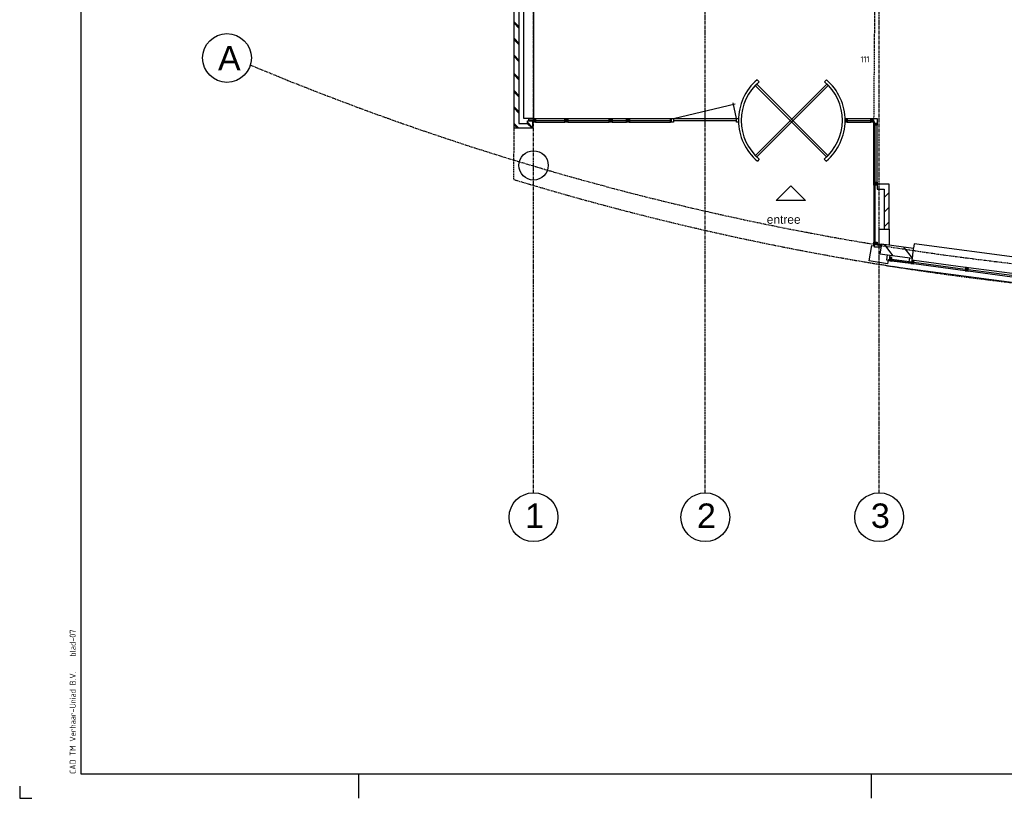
# Model space of a CAD drawing. Extents: x -132501 to 411300, y -42818 to 427495.
# Tile 193 of 256: x 115363 to 135536, y 6132 to 22079. Entities that reach past the tile are written whole.
import ezdxf

# ---------------------------------------------------------------- set-up
doc = ezdxf.new("R2010")
doc.units = 0
doc.header["$LTSCALE"] = 50
doc.linetypes.add('CENTER', pattern=[2, 1.25, -0.25, 0.25, -0.25])
doc.linetypes.add('DASHED', pattern=[0.75, 0.5, -0.25])
for name, color, linetype in [('BOUW', 1, 'CONTINUOUS'), ('KADER', 7, 'CONTINUOUS'), ('STRAMIEN', 2, 'CENTER')]:
    doc.layers.add(name, color=color, linetype=linetype)
doc.styles.add('ISO25', font='ISO', dxfattribs={"width": 0.9, "height": 125})
doc.styles.get("Standard").update_dxf_attribs({"font": 'ARIAL.TTF'})

# ---------------------------------------------------------------- blocks, each defined once
blk = doc.blocks.new('KADERA0')
at = {"layer": 'KADER', "color": 4}
for p, q in [((25, 831), (25, 10)), ((25, 10), (1179, 10))]:
    blk.add_line(p, q, dxfattribs=at)
at = {"layer": 'KADER', "color": 1}
for p, q in [((139, 0), (139, 10)), ((349, 0), (349, 10)), ((0, 5), (0, 0)), ((0, 0), (5, 0))]:
    blk.add_line(p, q, dxfattribs=at)
blk = doc.blocks.new('3', base_point=(6000, 4000))
at = {"layer": 'BOUW', "linetype": 'Continuous'}
for p, q in [((6040, 3980), (6060, 3980)), ((6060, 3940), (6040, 3940)), ((6060, 3980), (6060, 3940))]:
    blk.add_line(p, q, dxfattribs=at)
for points in [[(6000, 4010), (6060, 4010), (6060, 4000), (6040, 4000), (6040, 3940), (6020, 3940), (6020, 4000), (6000, 4000), (6000, 4010)], [(6020, 3940), (6000, 3940), (6000, 3980), (6020, 3980)]]:
    blk.add_lwpolyline(points, dxfattribs=at)
blk = doc.blocks.new('10', base_point=(6000, 4000))
at = {"layer": 'BOUW', "linetype": 'Continuous'}
for p, q in [((6677.5, 4300), (8957.5, 4300)), ((6677.5, 4210), (6677.5, 4300)), ((8957.5, 4300), (8957.5, 4210)), ((8952.5, 4000), (8957.5, 4200)), ((8957.5, 4200), (9620, 4200)), ((9620, 4200), (9625, 4000)), ((6267, 3888), (6664.5, 3888)), ((6724.5, 3888), (7787.5, 3888)), ((9625, 4000), (8952.5, 4000)), ((8970.5, 3888), (9368.5, 3888)), ((6200, 3775), (9435, 3775))]:
    blk.add_line(p, q, dxfattribs=at)
for points in [[(6010, 4000), (6015, 4200), (6677.5, 4200), (6682.5, 4000), (6010, 4000)], [(6098, 4000), (6298, 4200)], [(6498, 4000), (6678, 4181)], [(8952, 4004), (9148, 4200)], [(9348, 4000), (9548, 4200)], [(6225, 4000), (6225, 3900), (6165, 3900), (6165, 4000)], [(6207, 3888), (6267, 3888), (6267, 3898), (6247, 3898), (6247, 3958), (6227, 3958), (6227, 3898), (6207, 3898), (6207, 3888)], [(6247, 3918), (6267, 3918), (6267, 3958), (6247, 3958)], [(6267, 3918), (6664.5, 3918)], [(6267, 3898), (6664.5, 3898)], [(6682.5, 4000), (6682.5, 3920), (6622.5, 3920), (6622.5, 4000)], [(6664.5, 3888), (6724.5, 3888), (6724.5, 3898), (6704.5, 3898), (6704.5, 3958), (6684.5, 3958), (6684.5, 3898), (6664.5, 3898), (6664.5, 3888)], [(6704.5, 3918), (6724.5, 3918), (6724.5, 3958), (6704.5, 3958)], [(6724.5, 3958), (7787.5, 3958)], [(6724.5, 3918), (7787.5, 3918)], [(7807.5, 3918), (7787.5, 3918), (7787.5, 3958), (7807.5, 3958)], [(7847.5, 3888), (7787.5, 3888), (7787.5, 3898), (7807.5, 3898), (7807.5, 3958), (7827.5, 3958), (7827.5, 3898), (7847.5, 3898), (7847.5, 3888)], [(7827.5, 3958), (7847.5, 3958), (7847.5, 3918), (7827.5, 3918)], [(7847.5, 3958), (8910.5, 3958)], [(7847.5, 3918), (8910.5, 3918)], [(7847.5, 3888), (8910.5, 3888)], [(8930.5, 3918), (8910.5, 3918), (8910.5, 3958), (8930.5, 3958)], [(8970.5, 3888), (8910.5, 3888), (8910.5, 3898), (8930.5, 3898), (8930.5, 3958), (8950.5, 3958), (8950.5, 3898), (8970.5, 3898), (8970.5, 3888)], [(8950.5, 3918), (9368.5, 3918)], [(9012.5, 4000), (9012.5, 3920), (8952.5, 3920), (8952.5, 4000)], [(8970.5, 3898), (9368.5, 3898)], [(9388.5, 3918), (9368.5, 3918), (9368.5, 3958), (9388.5, 3958)], [(9428.5, 3888), (9368.5, 3888), (9368.5, 3898), (9388.5, 3898), (9388.5, 3958), (9408.5, 3958), (9408.5, 3898), (9428.5, 3898), (9428.5, 3888)], [(9470.5, 4000), (9470.5, 3900), (9410.5, 3900), (9410.5, 4000)]]:
    blk.add_lwpolyline(points, dxfattribs=at)

msp = doc.modelspace()

# ---------------------------------------------------------------- linework, layer by layer
at = {"layer": 'BOUW', "linetype": 'Continuous'}
for points in [[(125866.9074, 20010.3485), (125866.9074, 19854.3485), (125491.9074, 19854.3485), (125491.9074, 31978.3485)], [(125591.9074, 32002.3485), (125591.9074, 19954.3485), (125766.9074, 19954.3485), (125766.9074, 20010.3485), (125866.9074, 20010.3485)], [(125888.9074, 31691.3485), (125891.9074, 20053.8485), (125691.9074, 20053.8485), (125687.9074, 31897.3485), (125887.9074, 31897.3485), (125887.9074, 31857.3485)], [(125491.9074, 22038.3485), (125591.9074, 21938.3485)], [(125491.9074, 22008.3485), (125591.9074, 21908.3485)], [(125491.9074, 21698.3485), (125591.9074, 21598.3485)], [(125491.9074, 21668.3485), (125591.9074, 21568.3485)], [(125491.9074, 21353.3485), (125591.9074, 21253.3485)], [(125491.9074, 21323.3485), (125591.9074, 21223.3485)], [(125491.9074, 20978.3485), (125591.9074, 20878.3485)], [(125491.9074, 20948.3485), (125591.9074, 20848.3485)], [(130511.6074, 20807.8485), (130471.6074, 20847.8485)], [(131851.2074, 20807.8485), (131891.2074, 20847.8485)], [(125491.9074, 20626.3485), (125591.9074, 20526.3485)], [(125491.9074, 20596.3485), (125591.9074, 20496.3485)], [(130048.9074, 20052.3485), (129977.6074, 20376.7485)], [(125491.9074, 20296.3485), (125591.9074, 20196.3485)], [(125491.9074, 20266.3485), (125591.9074, 20166.3485)], [(128755.9074, 20052.3485), (130020.6074, 20357.7485)], [(129407.9074, 19872.3485), (129407.9074, 20272.3485)], [(125767.6074, 19979.7485), (125865.9074, 19880.3485)], [(125891.9074, 20013.8485), (125791.9074, 20013.8485), (125791.9074, 20053.8485), (125891.9074, 20053.8485), (125891.9074, 20013.8485)], [(125933.9074, 19982.3485), (125873.9074, 19982.3485), (125873.9074, 19992.3485), (125893.9074, 19992.3485), (125893.9074, 20052.3485), (125913.9074, 20052.3485), (125913.9074, 19992.3485), (125933.9074, 19992.3485), (125933.9074, 19982.3485)], [(125913.9074, 20052.3485), (125933.9074, 20052.3485), (125933.9074, 20012.3485), (125913.9074, 20012.3485)], [(125933.9074, 20052.3485), (126534.9074, 20052.3485)], [(125933.9074, 20012.3485), (126534.9074, 20012.3485)], [(125933.9074, 19982.3485), (126534.9074, 19982.3485)], [(126594.9074, 19982.3485), (126534.9074, 19982.3485), (126534.9074, 19992.3485), (126554.9074, 19992.3485), (126554.9074, 20052.3485), (126574.9074, 20052.3485), (126574.9074, 19992.3485), (126594.9074, 19992.3485), (126594.9074, 19982.3485)], [(126554.9074, 20012.3485), (126534.9074, 20012.3485), (126534.9074, 20052.3485), (126554.9074, 20052.3485)], [(126574.9074, 20052.3485), (126594.9074, 20052.3485), (126594.9074, 20012.3485), (126574.9074, 20012.3485)], [(126594.9074, 20052.3485), (127440.9074, 20052.3485)], [(126594.9074, 20012.3485), (127440.9074, 20012.3485)], [(126594.9074, 19982.3485), (127440.9074, 19982.3485)], [(127500.9074, 19982.3485), (127440.9074, 19982.3485), (127440.9074, 19992.3485), (127460.9074, 19992.3485), (127460.9074, 20052.3485), (127480.9074, 20052.3485), (127480.9074, 19992.3485), (127500.9074, 19992.3485), (127500.9074, 19982.3485)], [(127460.9074, 20012.3485), (127440.9074, 20012.3485), (127440.9074, 20052.3485), (127460.9074, 20052.3485)], [(127480.9074, 20052.3485), (127500.9074, 20052.3485), (127500.9074, 20012.3485), (127480.9074, 20012.3485)], [(127500.9074, 20052.3485), (127795.9074, 20052.3485)], [(127500.9074, 20012.3485), (127795.9074, 20012.3485)], [(127500.9074, 19982.3485), (127795.9074, 19982.3485)], [(127815.9074, 20012.3485), (127795.9074, 20012.3485), (127795.9074, 20052.3485), (127815.9074, 20052.3485)], [(127855.9074, 19982.3485), (127795.9074, 19982.3485), (127795.9074, 19992.3485), (127815.9074, 19992.3485), (127815.9074, 20052.3485), (127835.9074, 20052.3485), (127835.9074, 19992.3485), (127855.9074, 19992.3485), (127855.9074, 19982.3485)], [(127835.9074, 20052.3485), (127855.9074, 20052.3485), (127855.9074, 20012.3485), (127835.9074, 20012.3485)], [(127850.9074, 20012.3485), (128695.9074, 20012.3485)], [(127850.9074, 19982.3485), (128695.9074, 19982.3485)], [(127852.9074, 20052.3485), (128695.9074, 20052.3485)], [(128715.9074, 20012.3485), (128695.9074, 20012.3485), (128695.9074, 20052.3485), (128715.9074, 20052.3485)], [(128755.9074, 19982.3485), (128695.9074, 19982.3485), (128695.9074, 19992.3485), (128715.9074, 19992.3485), (128715.9074, 20052.3485), (128755.9074, 20052.3485), (128755.9074, 19992.3485), (128755.9074, 19982.3485)], [(128755.9074, 20052.3485), (130048.9074, 20052.3485)], [(128755.9074, 20012.3485), (130048.9074, 20012.3485)], [(130088.9074, 19982.3485), (130048.9074, 19982.3485), (130048.9074, 20052.3485), (130088.9074, 20052.3485), (130088.9074, 19982.3485)], [(132313.9074, 19982.3485), (132273.9074, 19982.3485), (132273.9074, 20052.3485), (132293.9074, 20052.3485), (132293.9074, 19992.3485), (132313.9074, 19992.3485), (132313.9074, 19982.3485)], [(132293.9074, 20052.3485), (132313.9074, 20052.3485), (132313.9074, 20012.3485), (132293.9074, 20012.3485)], [(132313.9074, 20052.3485), (132798.9074, 20052.3485)], [(132313.9074, 20012.3485), (132798.9074, 20012.3485)], [(132313.9074, 19982.3485), (132798.9074, 19982.3485)], [(132818.9074, 20012.3485), (132798.9074, 20012.3485), (132798.9074, 20052.3485), (132818.9074, 20052.3485)], [(132858.9074, 19982.3485), (132798.9074, 19982.3485), (132798.9074, 19992.3485), (132818.9074, 19992.3485), (132818.9074, 20052.3485), (132838.9074, 20052.3485), (132838.9074, 19992.3485), (132858.9074, 19992.3485), (132858.9074, 19982.3485)], [(132838.9074, 20052.3485), (132930.9074, 20052.3485), (132930.9074, 19960.3485)], [(132858.9074, 19992.3485), (132870.9074, 19992.3485), (132870.9074, 19980.3485)], [(132860.9074, 19920.3485), (132860.9074, 19980.3485), (132870.9074, 19980.3485), (132870.9074, 19960.3485), (132930.9074, 19960.3485), (132930.9074, 19940.3485), (132870.9074, 19940.3485), (132870.9074, 19920.3485), (132860.9074, 19920.3485)], [(125491.9074, 19956.3485), (125591.9074, 19856.3485)], [(125491.9074, 19926.3485), (125563.9074, 19854.3485)], [(125761.9074, 19954.3485), (125861.9074, 19854.3485)], [(132860.9074, 18750.3485), (132860.9074, 19920.3485)], [(132930.9074, 19940.3485), (132930.9074, 19920.3485), (132890.9074, 19920.3485), (132890.9074, 19940.3485)], [(132890.9074, 18750.3485), (132890.9074, 19920.3485)], [(132930.9074, 18750.3485), (132930.9074, 19920.3485)], [(130516.6074, 19222.6485), (130476.6074, 19182.6485)], [(131846.1074, 19222.6485), (131886.1074, 19182.6485)], [(131161.9074, 18673.3485), (131461.9074, 18373.3485), (130861.9074, 18373.3485), (131161.9074, 18673.3485)], [(132871.9074, 17521.3485), (132870.9074, 18690.3485)], [(132891.9074, 17521.3485), (132890.9074, 18690.3485)], [(133174.6074, 17785.7485), (133174.6074, 18710.7485), (132930.6074, 18710.7485), (132930.6074, 18610.7485), (133074.6074, 18610.7485), (133074.6074, 17785.7485)], [(133074.6074, 18436.7485), (133174.6074, 18536.7485)], [(133074.6074, 18136.7485), (133174.6074, 18236.7485)], [(132974.6074, 17485.7485), (132974.6074, 17785.7485), (133174.6074, 17785.7485), (133174.6074, 17458.7485), (132975.6074, 17484.7485)], [(133074.6074, 17836.7485), (133174.6074, 17936.7485)], [(133183.6074, 17153.7485), (133153.6074, 17157.7485), (133140.6074, 17079.7485), (132765.6074, 17141.7485), (132819.0074, 17457.3485), (132873.6074, 17448.7485), (132873.9074, 17479.3485)], [(132861.9074, 17461.3485), (132861.9074, 17521.3485), (132871.9074, 17521.3485), (132871.9074, 17501.3485), (132931.9074, 17501.3485), (132931.9074, 17481.3485), (132871.9074, 17481.3485), (132871.9074, 17461.3485), (132861.9074, 17461.3485)], [(132873.9074, 17479.3485), (133015.6074, 17479.3485), (133006.6074, 17419.7485), (132873.6074, 17419.7485), (132873.9074, 17479.3485)], [(132891.9074, 17501.3485), (132891.9074, 17521.3485), (132931.9074, 17521.3485), (132931.9074, 17501.3485)]]:
    msp.add_lwpolyline(points, dxfattribs=at)
at = {"layer": 'BOUW', "linetype": 'DASHED'}
for points in [[(125890.9074, 24445.3485, 0.031), (132881.4074, 22840.0485), (132853.9074, 19435.3485)], [(161683.6074, 18745.7485), (147478.6074, 16567.7485, -0.097), (125487.3074, 18806.2485)]]:
    msp.add_lwpolyline(points, format="xyb", dxfattribs=at)
at = {"layer": 'BOUW', "linetype": 'Continuous'}
for points in [[(131892.8074, 19269.3485), (130434.1074, 20728.0485), (130462.4074, 20756.3485), (131921.1074, 19297.6485)], [(130438.3074, 19300.9485), (131897.1074, 20759.6485), (131925.3074, 20731.3485), (130466.6074, 19272.6485)]]:
    msp.add_lwpolyline(points, close=True, dxfattribs=at)
at = {"layer": 'BOUW', "linetype": 'DASHED'}
msp.add_lwpolyline([(125488.7074, 18813.2485), (125491.9074, 19854.3485)], dxfattribs=at)
at = {"layer": 'BOUW', "linetype": 'Continuous'}
msp.add_circle((125891.6074, 19095.7485), 300, dxfattribs=at)
at = {"layer": 'BOUW', "linetype": 'DASHED'}
msp.add_arc((131181.4074, 20017.3485), 1024.5, 180, 180, dxfattribs=at)
at = {"layer": 'BOUW', "linetype": 'Continuous'}
for radius, start, end in [(1092.5, 130.513, 229.827), (1036.1, 130.268, 230.09), (1036.1, 309.91, 49.727), (1092.5, 310.173, 49.482)]:
    msp.add_arc((131181.4074, 20017.3485), radius, start, end, dxfattribs=at)
at = {"layer": 'STRAMIEN'}
for points in [[(125891.6074, 12392.7485), (125891.6074, 42169.7485)], [(129408.6074, 12392.7485), (129408.6074, 42169.7485)], [(132974.6074, 12383.7485), (132974.6074, 42160.7485)]]:
    msp.add_lwpolyline(points, dxfattribs=at)
msp.add_lwpolyline([(165717.6074, 19771.8485), (147478.6074, 16967.7485, -0.123), (120094.7074, 21149.2485)], format="xyb", dxfattribs=at)
at = {"layer": 'STRAMIEN', "color": 2, "linetype": 'Continuous'}
for centre in [(119609.9074, 21295.3485), (125890.9074, 11889.3485), (129409.9074, 11889.3485), (132972.9074, 11889.3485)]:
    msp.add_circle(centre, 500, dxfattribs=at)

# ---------------------------------------------------------------- block references
at = {"layer": 'BOUW', "rotation": 90}
msp.add_blockref('3', (132870.9074, 18690.3485), dxfattribs=at)
at = {"layer": 'BOUW', "yscale": -1, "rotation": 172.4239999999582}
msp.add_blockref('10', (136579.0074, 16803.2485), dxfattribs=at)
at = {"layer": 'KADER', "color": 2, "linetype": 'Continuous', "xscale": 50, "yscale": 50, "zscale": 50}
msp.add_blockref('KADERA0', (115362.9074, 6132.3485), dxfattribs=at)

# ---------------------------------------------------------------- texts
at = {"layer": 'BOUW', "color": 2, "linetype": 'Continuous', "style": 'ISO25', "width": 0.9}
msp.add_text('111', height=125, dxfattribs=at).set_placement((132591.0483, 21206.4794))
at = {"layer": 'BOUW'}
msp.add_text('entree', height=175, dxfattribs=at).set_placement((130668.9074, 17899.3485))
at = {"layer": 'KADER', "color": 2, "linetype": 'Continuous', "style": 'ISO25', "width": 0.9}
for s, p in [('blad-07', (116512.9074, 9032.3485)), ('CAD TM Verhaar-Uniad B.V.', (116512.9074, 6632.3485))]:
    msp.add_text(s, height=125, rotation=90, dxfattribs=at).set_placement(p)
at = {"layer": 'STRAMIEN', "color": 3}
for s, p in [('A', (119424.9074, 21039.3485)), ('1', (125719.9074, 11670.3485)), ('2', (129238.9074, 11670.3485)), ('3', (132801.9074, 11670.3485))]:
    msp.add_text(s, height=500, dxfattribs=at).set_placement(p)

doc.saveas('drawing.dxf')
